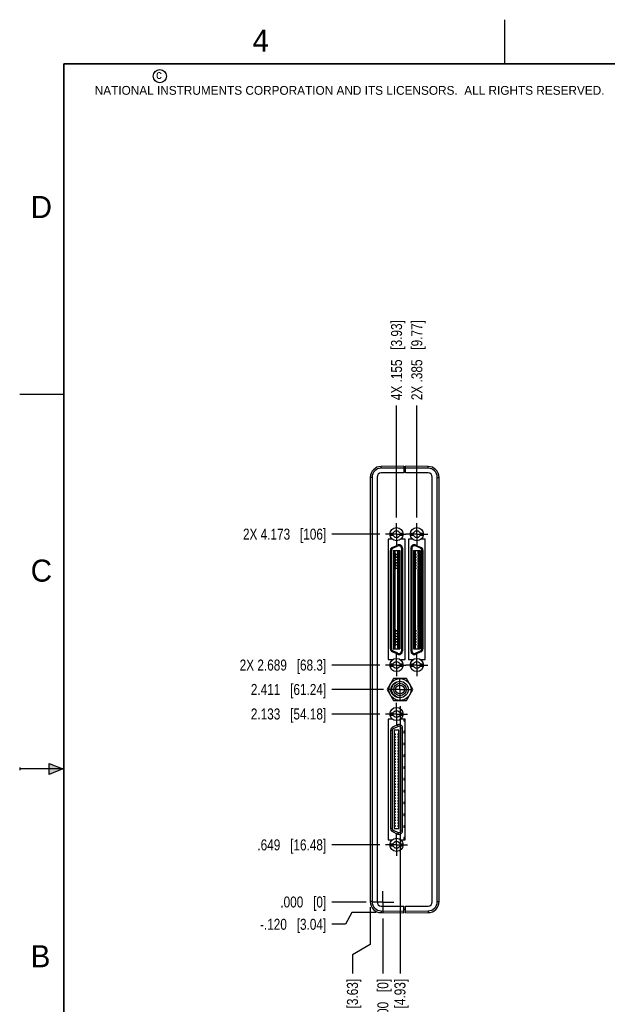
# Model space of a CAD drawing. Header units: inches. Extents: x 0 to 22, y 0 to 17.
# Tile 2 of 24: x 0 to 6.7, y 5.8 to 17. Entities that reach past the tile are written whole.
import ezdxf

# ---------------------------------------------------------------- set-up
doc = ezdxf.new("R2010")
doc.units = ezdxf.units.IN
doc.header["$LTSCALE"] = 1.21
doc.header["$MEASUREMENT"] = 0
doc.linetypes.add('CENTER', pattern=[0.6, 0.375, -0.075, 0.075, -0.075])
doc.layers.get('0').update_dxf_attribs({"linetype": 'CONTINUOUS'})
doc.layers.add('02___PRT_ALL_AXES', color=7, linetype='CONTINUOUS')
doc.layers.add('DIMENSIONS', color=7, linetype='CONTINUOUS')
doc.styles.get("Standard").update_dxf_attribs({"font": 'txt', "width": 0.8})
doc.styles.add('TEXTSTYLE_2', font='txt')
doc.dimstyles.new('DIMSTYLE_2', dxfattribs={"dimtxt": 0.125, "dimasz": 0.18, "dimexe": 0.18, "dimexo": 0.0625, "dimgap": 0.09, "dimtad": 0, "dimtih": 1, "dimtoh": 1, "dimdec": 3, "dimzin": 4, "dimdsep": 46, "dimtxsty": 'STANDARD', "dimblk": '_FILLED', "dimblk1": '_FILLED', "dimblk2": '_FILLED', "dimcen": 0.09, "dimadec": 0, "dimazin": 0, "dimtp": 0.01, "dimtm": 0.01, "dimtfac": 1, "dimtdec": 3, "dimtofl": 0, "dimtmove": 0, "dimatfit": 3, "dimldrblk": '_FILLED', "dimfxl": 1, "dimtolj": 1, "dimtzin": 4, "dimarcsym": 0})

# ---------------------------------------------------------------- blocks, each defined once
blk = doc.blocks.new('*D3')
at = {"layer": 'DIMENSIONS', "color": 2, "linetype": 'CONTINUOUS'}
for p, q in [((3.765, 6.87), (3.694, 6.738)), ((4.037, 6.87), (3.765, 6.87)), ((3.694, 6.738), (3.538, 6.738))]:
    blk.add_line(p, q, dxfattribs=at)
at = {"layer": 'DIMENSIONS', "color": 2, "linetype": 'CONTINUOUS', "insert": (3.476, 6.8), "char_height": 0.125, "width": 1.225, "attachment_point": 3, "line_spacing_factor": 0.9}
blk.add_mtext('-.120{\\Ftxt.shx;\\W1.000000;\\H0.125000; }[3.04]', dxfattribs=at)
blk = doc.blocks.new('_FILLED')
at = {"color": 0, "linetype": 'BYBLOCK'}
blk.add_solid([(0, 0), (-1, 0.174), (-1, -0.174)], dxfattribs=at)
blk = doc.blocks.new('*D4')
at = {"layer": 'DIMENSIONS', "color": 2, "linetype": 'CONTINUOUS'}
blk.add_line((3.931, 6.99), (3.538, 6.99), dxfattribs=at)
at = {"layer": 'DIMENSIONS', "color": 2, "linetype": 'CONTINUOUS', "insert": (3.476, 7.053), "char_height": 0.125, "width": 0.825, "attachment_point": 3, "line_spacing_factor": 0.9}
blk.add_mtext('.000{\\Ftxt.shx;\\W1.000000;\\H0.125000; }[0]', dxfattribs=at)
blk = doc.blocks.new('*D5')
at = {"layer": 'DIMENSIONS', "color": 2, "linetype": 'CONTINUOUS'}
blk.add_line((4.086, 7.639), (3.538, 7.639), dxfattribs=at)
at = {"layer": 'DIMENSIONS', "color": 2, "linetype": 'CONTINUOUS', "insert": (3.476, 7.701), "char_height": 0.125, "width": 1.225, "attachment_point": 3, "line_spacing_factor": 0.9}
blk.add_mtext('.649{\\Ftxt.shx;\\W1.000000;\\H0.125000; }[16.48]', dxfattribs=at)
blk = doc.blocks.new('*D6')
at = {"layer": 'DIMENSIONS', "color": 2, "linetype": 'CONTINUOUS'}
blk.add_line((4.086, 9.123), (3.538, 9.123), dxfattribs=at)
at = {"layer": 'DIMENSIONS', "color": 2, "linetype": 'CONTINUOUS', "insert": (3.476, 9.186), "char_height": 0.125, "width": 1.325, "attachment_point": 3, "line_spacing_factor": 0.9}
blk.add_mtext('2.133{\\Ftxt.shx;\\W1.000000;\\H0.125000; }[54.18]', dxfattribs=at)
blk = doc.blocks.new('*D7')
at = {"layer": 'DIMENSIONS', "color": 2, "linetype": 'CONTINUOUS'}
blk.add_line((4.125, 9.401), (3.538, 9.401), dxfattribs=at)
at = {"layer": 'DIMENSIONS', "color": 2, "linetype": 'CONTINUOUS', "insert": (3.476, 9.464), "char_height": 0.125, "width": 1.325, "attachment_point": 3, "line_spacing_factor": 0.9}
blk.add_mtext('2.411{\\Ftxt.shx;\\W1.000000;\\H0.125000; }[61.24]', dxfattribs=at)
blk = doc.blocks.new('*D8')
at = {"layer": 'DIMENSIONS', "color": 2, "linetype": 'CONTINUOUS'}
blk.add_line((4.086, 9.679), (3.538, 9.679), dxfattribs=at)
at = {"layer": 'DIMENSIONS', "color": 2, "linetype": 'CONTINUOUS', "insert": (3.476, 9.741), "char_height": 0.125, "width": 1.525, "attachment_point": 3, "line_spacing_factor": 0.9}
blk.add_mtext('2X 2.689{\\Ftxt.shx;\\W1.000000;\\H0.125000; }[68.3]', dxfattribs=at)
blk = doc.blocks.new('*D9')
at = {"layer": 'DIMENSIONS', "color": 2, "linetype": 'CONTINUOUS'}
blk.add_line((4.086, 11.163), (3.538, 11.163), dxfattribs=at)
at = {"layer": 'DIMENSIONS', "color": 2, "linetype": 'CONTINUOUS', "insert": (3.476, 11.226), "char_height": 0.125, "width": 1.425, "attachment_point": 3, "line_spacing_factor": 0.9}
blk.add_mtext('2X 4.173{\\Ftxt.shx;\\W1.000000;\\H0.125000; }[106]', dxfattribs=at)
blk = doc.blocks.new('*D10')
at = {"layer": 'DIMENSIONS', "color": 2, "linetype": 'CONTINUOUS'}
for p, q in [((3.976, 6.933), (3.976, 6.51)), ((3.976, 6.51), (3.774, 6.392)), ((3.774, 6.392), (3.774, 6.181))]:
    blk.add_line(p, q, dxfattribs=at)
at = {"layer": 'DIMENSIONS', "color": 2, "linetype": 'CONTINUOUS', "insert": (3.711, 6.118), "char_height": 0.125, "width": 1.225, "attachment_point": 3, "rotation": 90, "line_spacing_factor": 0.9}
blk.add_mtext('-.143{\\Ftxt.shx;\\W1.000000;\\H0.125000; }[3.63]', dxfattribs=at)
blk = doc.blocks.new('*D11')
at = {"layer": 'DIMENSIONS', "color": 2, "linetype": 'CONTINUOUS'}
blk.add_line((4.119, 6.802), (4.119, 6.181), dxfattribs=at)
at = {"layer": 'DIMENSIONS', "color": 2, "linetype": 'CONTINUOUS', "insert": (4.056, 6.118), "char_height": 0.125, "width": 0.825, "attachment_point": 3, "rotation": 90, "line_spacing_factor": 0.9}
blk.add_mtext('.000{\\Ftxt.shx;\\W1.000000;\\H0.125000; }[0]', dxfattribs=at)
blk = doc.blocks.new('*D12')
at = {"layer": 'DIMENSIONS', "color": 2, "linetype": 'CONTINUOUS'}
blk.add_line((4.313, 9.213), (4.313, 6.181), dxfattribs=at)
at = {"layer": 'DIMENSIONS', "color": 2, "linetype": 'CONTINUOUS', "insert": (4.25, 6.118), "char_height": 0.125, "width": 1.125, "attachment_point": 3, "rotation": 90, "line_spacing_factor": 0.9}
blk.add_mtext('.194{\\Ftxt.shx;\\W1.000000;\\H0.125000; }[4.93]', dxfattribs=at)
blk = doc.blocks.new('*D13')
at = {"layer": 'DIMENSIONS', "color": 2, "linetype": 'CONTINUOUS'}
blk.add_line((4.503, 11.351), (4.503, 12.622), dxfattribs=at)
at = {"layer": 'DIMENSIONS', "color": 2, "linetype": 'CONTINUOUS', "insert": (4.441, 12.684), "char_height": 0.125, "width": 1.425, "attachment_point": 1, "rotation": 90, "line_spacing_factor": 0.9}
blk.add_mtext('2X .385{\\Ftxt.shx;\\W1.000000;\\H0.125000; }[9.77]', dxfattribs=at)
blk = doc.blocks.new('*D14')
at = {"layer": 'DIMENSIONS', "color": 2, "linetype": 'CONTINUOUS'}
blk.add_line((4.274, 11.351), (4.274, 12.622), dxfattribs=at)
at = {"layer": 'DIMENSIONS', "color": 2, "linetype": 'CONTINUOUS', "insert": (4.211, 12.684), "char_height": 0.125, "width": 1.425, "attachment_point": 1, "rotation": 90, "line_spacing_factor": 0.9}
blk.add_mtext('4X .155{\\Ftxt.shx;\\W1.000000;\\H0.125000; }[3.93]', dxfattribs=at)

msp = doc.modelspace()

# ---------------------------------------------------------------- hatches: boundary and pattern name
at = {"linetype": 'CONTINUOUS'}
msp.add_hatch(color=2, dxfattribs=at).paths.add_polyline_path([(0.3337, 8.5625), (0.49, 8.5), (0.3337, 8.4375)])

# ---------------------------------------------------------------- linework, layer by layer
at = {"color": 2, "linetype": 'CONTINUOUS'}
for p, q in [((5.5, 16.5), (5.5, 17)), ((0, 12.75), (0.5, 12.75)), ((0, 8.515), (0, 8.485)), ((0.49, 8.5), (0, 8.5)), ((0.3337, 8.4375), (0.3337, 8.5625)), ((0.3337, 8.5625), (0.49, 8.5)), ((0.49, 8.5), (0.3337, 8.4375))]:
    msp.add_line(p, q, dxfattribs=at)
at = {"color": 7, "linetype": 'CONTINUOUS'}
for p, q in [((4.3557, 11.9341), (4.0996, 11.9319)), ((4.3557, 11.8602), (4.1003, 11.8579)), ((4.3557, 11.9341), (4.3557, 11.8602)), ((4.3557, 11.8971), (4.3757, 11.8971)), ((4.3757, 11.8602), (4.3757, 11.9341)), ((4.6318, 11.9319), (4.3757, 11.9341)), ((4.6311, 11.8579), (4.3757, 11.8602)), ((3.9757, 11.8069), (3.9757, 6.9953)), ((4.0527, 11.8099), (4.0527, 6.9922)), ((4.6787, 6.9922), (4.6787, 11.8099)), ((4.7557, 6.9953), (4.7557, 11.8069)), ((4.1998, 11.176), (4.2363, 11.176)), ((4.3107, 11.176), (4.3472, 11.176)), ((4.4297, 11.176), (4.4662, 11.176)), ((4.5407, 11.176), (4.5771, 11.176)), ((4.1777, 11.1081), (4.1777, 9.7421)), ((4.2229, 11.1081), (4.1777, 11.1081)), ((4.1998, 11.1504), (4.2363, 11.1504)), ((4.3107, 11.1504), (4.3472, 11.1504)), ((4.3697, 11.1081), (4.3241, 11.1081)), ((4.3697, 9.7421), (4.3697, 11.1081)), ((4.4077, 11.1081), (4.4077, 9.7421)), ((4.4529, 11.1081), (4.4077, 11.1081)), ((4.4297, 11.1504), (4.4662, 11.1504)), ((4.5407, 11.1504), (4.5771, 11.1504)), ((4.5997, 11.1081), (4.554, 11.1081)), ((4.5997, 9.7421), (4.5997, 11.1081)), ((4.2042, 9.8642), (4.2042, 10.978)), ((4.216, 9.8642), (4.216, 10.978)), ((4.2269, 11.0136), (4.2844, 11.0404)), ((4.2319, 11.0029), (4.2894, 11.0297)), ((4.2361, 10.9782), (4.2361, 9.864)), ((4.2361, 10.9782), (4.3109, 10.9782)), ((4.2469, 10.9782), (4.2469, 9.864)), ((4.2587, 10.9398), (4.2587, 10.9782)), ((4.2883, 10.9398), (4.2883, 10.9782)), ((4.3001, 10.9782), (4.3001, 9.864)), ((4.3109, 10.9782), (4.3109, 9.864)), ((4.3286, 11.0048), (4.3286, 9.8374)), ((4.3404, 11.0048), (4.3404, 9.8374)), ((4.4365, 11.0048), (4.4365, 9.8374)), ((4.4483, 11.0048), (4.4483, 9.8374)), ((4.466, 10.9782), (4.466, 9.864)), ((4.466, 10.9782), (4.5408, 10.9782)), ((4.4768, 10.9782), (4.4768, 9.864)), ((4.545, 11.0029), (4.4875, 11.0297)), ((4.4887, 10.9398), (4.4887, 10.9782)), ((4.4925, 11.0404), (4.55, 11.0136)), ((4.5182, 10.9398), (4.5182, 10.9782)), ((4.53, 10.9782), (4.53, 9.864)), ((4.5408, 10.9782), (4.5408, 9.864)), ((4.5609, 9.8642), (4.5609, 10.978)), ((4.5727, 10.978), (4.5727, 9.8642)), ((4.2645, 10.9398), (4.2469, 10.9398)), ((4.2645, 10.926), (4.2469, 10.926)), ((4.2646, 10.9083), (4.2469, 10.9083)), ((4.2646, 10.8945), (4.2469, 10.8945)), ((4.2645, 10.8768), (4.2469, 10.8768)), ((4.2645, 10.863), (4.2469, 10.863)), ((4.2646, 10.8453), (4.2469, 10.8453)), ((4.2587, 10.9083), (4.2587, 10.926)), ((4.2587, 10.8768), (4.2587, 10.8945)), ((4.2587, 10.8453), (4.2587, 10.863)), ((4.2645, 10.9398), (4.2645, 10.926)), ((4.2645, 10.8768), (4.2645, 10.863)), ((4.2646, 10.9083), (4.2646, 10.8945)), ((4.2646, 10.8453), (4.2646, 10.8315)), ((4.2823, 10.9398), (4.2823, 10.926)), ((4.3001, 10.9398), (4.2823, 10.9398)), ((4.3001, 10.926), (4.2823, 10.926)), ((4.2823, 10.8768), (4.2823, 10.863)), ((4.3001, 10.8768), (4.2823, 10.8768)), ((4.3001, 10.863), (4.2823, 10.863)), ((4.2824, 10.9083), (4.2824, 10.8945)), ((4.3001, 10.9083), (4.2824, 10.9083)), ((4.3001, 10.8945), (4.2824, 10.8945)), ((4.2824, 10.8453), (4.2824, 10.8315)), ((4.3001, 10.8453), (4.2824, 10.8453)), ((4.2883, 10.9083), (4.2883, 10.926)), ((4.2883, 10.8768), (4.2883, 10.8945)), ((4.2883, 10.8453), (4.2883, 10.863)), ((4.4914, 10.9398), (4.4768, 10.9398)), ((4.4914, 10.926), (4.4768, 10.926)), ((4.4914, 10.9083), (4.4768, 10.9083)), ((4.4914, 10.8945), (4.4768, 10.8945)), ((4.4914, 10.8768), (4.4768, 10.8768)), ((4.4914, 10.863), (4.4768, 10.863)), ((4.4914, 10.8453), (4.4768, 10.8453)), ((4.4887, 10.9083), (4.4887, 10.926)), ((4.4887, 10.8768), (4.4887, 10.8945)), ((4.4887, 10.8453), (4.4887, 10.863)), ((4.4914, 10.9398), (4.4914, 10.926)), ((4.4914, 10.9083), (4.4914, 10.8945)), ((4.4914, 10.8768), (4.4914, 10.863)), ((4.4914, 10.8453), (4.4914, 10.8315)), ((4.517, 10.9398), (4.517, 10.926)), ((4.53, 10.9398), (4.517, 10.9398)), ((4.53, 10.926), (4.517, 10.926)), ((4.517, 10.9083), (4.517, 10.8945)), ((4.53, 10.9083), (4.517, 10.9083)), ((4.53, 10.8945), (4.517, 10.8945)), ((4.517, 10.8768), (4.517, 10.863)), ((4.53, 10.8768), (4.517, 10.8768)), ((4.53, 10.863), (4.517, 10.863)), ((4.517, 10.8453), (4.517, 10.8315)), ((4.53, 10.8453), (4.517, 10.8453)), ((4.5182, 10.9083), (4.5182, 10.926)), ((4.5182, 10.8768), (4.5182, 10.8945)), ((4.5182, 10.8453), (4.5182, 10.863)), ((4.2646, 10.8315), (4.2469, 10.8315)), ((4.2645, 10.8138), (4.2469, 10.8138)), ((4.2645, 10.8), (4.2469, 10.8)), ((4.2646, 10.7823), (4.2469, 10.7823)), ((4.2646, 10.7685), (4.2469, 10.7685)), ((4.2587, 10.8138), (4.2587, 10.8315)), ((4.2587, 10.7823), (4.2587, 10.8)), ((4.2587, 10.0737), (4.2587, 10.7685)), ((4.2645, 10.8138), (4.2645, 10.8)), ((4.2646, 10.7823), (4.2646, 10.7685)), ((4.2823, 10.8138), (4.2823, 10.8)), ((4.3001, 10.8138), (4.2823, 10.8138)), ((4.3001, 10.8), (4.2823, 10.8)), ((4.3001, 10.8315), (4.2824, 10.8315)), ((4.2824, 10.7823), (4.2824, 10.7685)), ((4.3001, 10.7823), (4.2824, 10.7823)), ((4.3001, 10.7685), (4.2824, 10.7685)), ((4.2883, 10.8138), (4.2883, 10.8315)), ((4.2883, 10.7823), (4.2883, 10.8)), ((4.2883, 10.0737), (4.2883, 10.7685)), ((4.4914, 10.8315), (4.4768, 10.8315)), ((4.4914, 10.8138), (4.4768, 10.8138)), ((4.4914, 10.8), (4.4768, 10.8)), ((4.4914, 10.7823), (4.4768, 10.7823)), ((4.4914, 10.7685), (4.4768, 10.7685)), ((4.4887, 10.8138), (4.4887, 10.8315)), ((4.4887, 10.7823), (4.4887, 10.8)), ((4.4887, 10.0737), (4.4887, 10.7685)), ((4.4914, 10.8138), (4.4914, 10.8)), ((4.4914, 10.7823), (4.4914, 10.7685)), ((4.53, 10.8315), (4.517, 10.8315)), ((4.517, 10.8138), (4.517, 10.8)), ((4.53, 10.8138), (4.517, 10.8138)), ((4.53, 10.8), (4.517, 10.8)), ((4.517, 10.7823), (4.517, 10.7685)), ((4.53, 10.7823), (4.517, 10.7823)), ((4.53, 10.7685), (4.517, 10.7685)), ((4.5182, 10.8138), (4.5182, 10.8315)), ((4.5182, 10.7823), (4.5182, 10.8)), ((4.5182, 10.0737), (4.5182, 10.7685)), ((4.2645, 10.0737), (4.2469, 10.0737)), ((4.2645, 10.0599), (4.2469, 10.0599)), ((4.2587, 10.0422), (4.2587, 10.0599)), ((4.2645, 10.0737), (4.2645, 10.0599)), ((4.2823, 10.0737), (4.2823, 10.0599)), ((4.3001, 10.0737), (4.2823, 10.0737)), ((4.3001, 10.0599), (4.2823, 10.0599)), ((4.2883, 10.0422), (4.2883, 10.0599)), ((4.4914, 10.0737), (4.4768, 10.0737)), ((4.4914, 10.0599), (4.4768, 10.0599)), ((4.4887, 10.0422), (4.4887, 10.0599)), ((4.4914, 10.0737), (4.4914, 10.0599)), ((4.517, 10.0737), (4.517, 10.0599)), ((4.53, 10.0737), (4.517, 10.0737)), ((4.53, 10.0599), (4.517, 10.0599)), ((4.5182, 10.0422), (4.5182, 10.0599)), ((4.2645, 10.0422), (4.2469, 10.0422)), ((4.2645, 10.0284), (4.2469, 10.0284)), ((4.2645, 10.0107), (4.2469, 10.0107)), ((4.2645, 9.9969), (4.2469, 9.9969)), ((4.2647, 9.9792), (4.2469, 9.9792)), ((4.2647, 9.9654), (4.2469, 9.9654)), ((4.2645, 9.9477), (4.2469, 9.9477)), ((4.2587, 10.0107), (4.2587, 10.0284)), ((4.2587, 9.9792), (4.2587, 9.9969)), ((4.2587, 9.9477), (4.2587, 9.9654)), ((4.2645, 10.0422), (4.2645, 10.0284)), ((4.2645, 10.0107), (4.2645, 9.9969)), ((4.2645, 9.9477), (4.2645, 9.9339)), ((4.2647, 9.9792), (4.2647, 9.9654)), ((4.2823, 10.0422), (4.2823, 10.0284)), ((4.3001, 10.0422), (4.2823, 10.0422)), ((4.3001, 10.0284), (4.2823, 10.0284)), ((4.2823, 10.0107), (4.2823, 9.9969)), ((4.3001, 10.0107), (4.2823, 10.0107)), ((4.3001, 9.9969), (4.2823, 9.9969)), ((4.2823, 9.9477), (4.2823, 9.9339)), ((4.3001, 9.9477), (4.2823, 9.9477)), ((4.2825, 9.9792), (4.2825, 9.9654)), ((4.3001, 9.9792), (4.2825, 9.9792)), ((4.3001, 9.9654), (4.2825, 9.9654)), ((4.2883, 10.0107), (4.2883, 10.0284)), ((4.2883, 9.9792), (4.2883, 9.9969)), ((4.2883, 9.9477), (4.2883, 9.9654)), ((4.4914, 10.0422), (4.4768, 10.0422)), ((4.4914, 10.0284), (4.4768, 10.0284)), ((4.4914, 10.0107), (4.4768, 10.0107)), ((4.4914, 9.9969), (4.4768, 9.9969)), ((4.4914, 9.9792), (4.4768, 9.9792)), ((4.4914, 9.9654), (4.4768, 9.9654)), ((4.4914, 9.9477), (4.4768, 9.9477)), ((4.4887, 10.0107), (4.4887, 10.0284)), ((4.4887, 9.9792), (4.4887, 9.9969)), ((4.4887, 9.9477), (4.4887, 9.9654)), ((4.4914, 10.0422), (4.4914, 10.0284)), ((4.4914, 10.0107), (4.4914, 9.9969)), ((4.4914, 9.9792), (4.4914, 9.9654)), ((4.4914, 9.9477), (4.4914, 9.9339)), ((4.517, 10.0422), (4.517, 10.0284)), ((4.53, 10.0422), (4.517, 10.0422)), ((4.53, 10.0284), (4.517, 10.0284)), ((4.517, 10.0107), (4.517, 9.9969)), ((4.53, 10.0107), (4.517, 10.0107)), ((4.53, 9.9969), (4.517, 9.9969)), ((4.517, 9.9792), (4.517, 9.9654)), ((4.53, 9.9792), (4.517, 9.9792)), ((4.53, 9.9654), (4.517, 9.9654)), ((4.517, 9.9477), (4.517, 9.9339)), ((4.53, 9.9477), (4.517, 9.9477)), ((4.5182, 10.0107), (4.5182, 10.0284)), ((4.5182, 9.9792), (4.5182, 9.9969)), ((4.5182, 9.9477), (4.5182, 9.9654)), ((4.2894, 9.8125), (4.2319, 9.8393)), ((4.2361, 9.864), (4.3109, 9.864)), ((4.2645, 9.9339), (4.2469, 9.9339)), ((4.2645, 9.9162), (4.2469, 9.9162)), ((4.2645, 9.9024), (4.2469, 9.9024)), ((4.2587, 9.9162), (4.2587, 9.9339)), ((4.2587, 9.864), (4.2587, 9.9024)), ((4.2645, 9.9162), (4.2645, 9.9024)), ((4.3001, 9.9339), (4.2823, 9.9339)), ((4.2823, 9.9162), (4.2823, 9.9024)), ((4.3001, 9.9162), (4.2823, 9.9162)), ((4.3001, 9.9024), (4.2823, 9.9024)), ((4.2883, 9.9162), (4.2883, 9.9339)), ((4.2883, 9.864), (4.2883, 9.9024)), ((4.466, 9.864), (4.5408, 9.864)), ((4.4914, 9.9339), (4.4768, 9.9339)), ((4.4914, 9.9162), (4.4768, 9.9162)), ((4.4914, 9.9024), (4.4768, 9.9024)), ((4.4875, 9.8125), (4.545, 9.8393)), ((4.4887, 9.9162), (4.4887, 9.9339)), ((4.4887, 9.864), (4.4887, 9.9024)), ((4.4914, 9.9162), (4.4914, 9.9024)), ((4.53, 9.9339), (4.517, 9.9339)), ((4.517, 9.9162), (4.517, 9.9024)), ((4.53, 9.9162), (4.517, 9.9162)), ((4.53, 9.9024), (4.517, 9.9024)), ((4.5182, 9.9162), (4.5182, 9.9339)), ((4.5182, 9.864), (4.5182, 9.9024)), ((4.1777, 9.7421), (4.2267, 9.7421)), ((4.2267, 9.7421), (4.2267, 9.7373)), ((4.2844, 9.8017), (4.2269, 9.8286)), ((4.3207, 9.737), (4.3207, 9.7421)), ((4.3207, 9.7421), (4.3697, 9.7421)), ((4.4077, 9.7421), (4.4567, 9.7421)), ((4.4567, 9.7421), (4.4567, 9.7374)), ((4.55, 9.8286), (4.4925, 9.8017)), ((4.5507, 9.7369), (4.5507, 9.7421)), ((4.5507, 9.7421), (4.5997, 9.7421)), ((4.1998, 9.6918), (4.2363, 9.6918)), ((4.1998, 9.6662), (4.2363, 9.6662)), ((4.3107, 9.6918), (4.3472, 9.6918)), ((4.3107, 9.6662), (4.3472, 9.6662)), ((4.4297, 9.6918), (4.4662, 9.6918)), ((4.4297, 9.6662), (4.4662, 9.6662)), ((4.5407, 9.6918), (4.5771, 9.6918)), ((4.5407, 9.6662), (4.5771, 9.6662)), ((4.2405, 9.5261), (4.1684, 9.4011)), ((4.3849, 9.5261), (4.2405, 9.5261)), ((4.457, 9.4011), (4.3849, 9.5261)), ((4.1684, 9.4011), (4.2405, 9.2761)), ((4.3849, 9.2761), (4.457, 9.4011)), ((4.2405, 9.2761), (4.3849, 9.2761)), ((4.2267, 9.0633), (4.1777, 9.0633)), ((4.1777, 9.0633), (4.1777, 7.6973)), ((4.1998, 9.136), (4.2363, 9.136)), ((4.1998, 9.1104), (4.2363, 9.1104)), ((4.2267, 9.0649), (4.2267, 9.0633)), ((4.3107, 9.136), (4.3472, 9.136)), ((4.3107, 9.1104), (4.3472, 9.1104)), ((4.3207, 9.0633), (4.3207, 9.0652)), ((4.3697, 9.0633), (4.3207, 9.0633)), ((4.3697, 9.0612), (4.3546, 9.0612)), ((4.3546, 9.0612), (4.3546, 9.0411)), ((4.3697, 7.6973), (4.3697, 9.0633)), ((4.2054, 8.938), (4.2054, 7.8242)), ((4.2856, 9.0004), (4.2281, 8.9736)), ((4.3001, 8.9382), (4.2469, 8.9382)), ((4.2469, 8.9382), (4.2469, 7.824)), ((4.3001, 7.824), (4.3001, 8.9382)), ((4.3416, 7.7974), (4.3416, 8.9648)), ((4.3697, 9.0411), (4.3546, 9.0411)), ((4.2578, 8.8978), (4.2469, 8.8978)), ((4.2578, 8.888), (4.2469, 8.888)), ((4.2578, 8.8663), (4.2469, 8.8663)), ((4.2578, 8.8565), (4.2469, 8.8565)), ((4.2578, 8.8348), (4.2469, 8.8348)), ((4.2578, 8.825), (4.2469, 8.825)), ((4.2578, 8.8978), (4.2578, 8.888)), ((4.2578, 8.8663), (4.2578, 8.8565)), ((4.2578, 8.8348), (4.2578, 8.825)), ((4.3001, 8.8978), (4.2893, 8.8978)), ((4.2893, 8.8978), (4.2893, 8.888)), ((4.3001, 8.888), (4.2893, 8.888)), ((4.3001, 8.8663), (4.2893, 8.8663)), ((4.2893, 8.8663), (4.2893, 8.8565)), ((4.3001, 8.8565), (4.2893, 8.8565)), ((4.3001, 8.8348), (4.2893, 8.8348)), ((4.2893, 8.8348), (4.2893, 8.825)), ((4.3001, 8.825), (4.2893, 8.825)), ((4.3697, 8.9272), (4.3546, 8.9272)), ((4.3546, 8.9272), (4.3546, 8.9071)), ((4.3697, 8.9071), (4.3546, 8.9071)), ((4.2578, 8.8033), (4.2469, 8.8033)), ((4.2578, 8.7935), (4.2469, 8.7935)), ((4.2578, 8.7718), (4.2469, 8.7718)), ((4.2578, 8.762), (4.2469, 8.762)), ((4.2578, 8.7403), (4.2469, 8.7403)), ((4.2578, 8.7305), (4.2469, 8.7305)), ((4.2578, 8.8033), (4.2578, 8.7935)), ((4.2578, 8.7718), (4.2578, 8.762)), ((4.2578, 8.7403), (4.2578, 8.7305)), ((4.3001, 8.8033), (4.2893, 8.8033)), ((4.2893, 8.8033), (4.2893, 8.7935)), ((4.3001, 8.7935), (4.2893, 8.7935)), ((4.3001, 8.7718), (4.2893, 8.7718)), ((4.2893, 8.7718), (4.2893, 8.762)), ((4.3001, 8.762), (4.2893, 8.762)), ((4.3001, 8.7403), (4.2893, 8.7403)), ((4.2893, 8.7403), (4.2893, 8.7305)), ((4.3001, 8.7305), (4.2893, 8.7305)), ((4.3697, 8.7932), (4.3546, 8.7932)), ((4.3546, 8.7932), (4.3546, 8.7731)), ((4.3697, 8.7731), (4.3546, 8.7731)), ((4.3562, 8.7932), (4.3562, 8.7731)), ((4.369, 8.7748), (4.3562, 8.7748)), ((4.3615, 8.7932), (4.3615, 8.7748)), ((4.369, 8.7932), (4.369, 8.7748)), ((4.2578, 8.7088), (4.2469, 8.7088)), ((4.2578, 8.699), (4.2469, 8.699)), ((4.2578, 8.6774), (4.2469, 8.6774)), ((4.2578, 8.6675), (4.2469, 8.6675)), ((4.2578, 8.6459), (4.2469, 8.6459)), ((4.2578, 8.636), (4.2469, 8.636)), ((4.2578, 8.6144), (4.2469, 8.6144)), ((4.2578, 8.6045), (4.2469, 8.6045)), ((4.2578, 8.7088), (4.2578, 8.699)), ((4.2578, 8.6774), (4.2578, 8.6675)), ((4.2578, 8.6459), (4.2578, 8.636)), ((4.2578, 8.6144), (4.2578, 8.6045)), ((4.3001, 8.7088), (4.2893, 8.7088)), ((4.2893, 8.7088), (4.2893, 8.699)), ((4.3001, 8.699), (4.2893, 8.699)), ((4.3001, 8.6774), (4.2893, 8.6774)), ((4.2893, 8.6774), (4.2893, 8.6675)), ((4.3001, 8.6675), (4.2893, 8.6675)), ((4.3001, 8.6459), (4.2893, 8.6459)), ((4.2893, 8.6459), (4.2893, 8.636)), ((4.3001, 8.636), (4.2893, 8.636)), ((4.3001, 8.6144), (4.2893, 8.6144)), ((4.2893, 8.6144), (4.2893, 8.6045)), ((4.3001, 8.6045), (4.2893, 8.6045)), ((4.3697, 8.6592), (4.3546, 8.6592)), ((4.3546, 8.6592), (4.3546, 8.6391)), ((4.3697, 8.6391), (4.3546, 8.6391)), ((4.2578, 8.5829), (4.2469, 8.5829)), ((4.2578, 8.573), (4.2469, 8.573)), ((4.2578, 8.5514), (4.2469, 8.5514)), ((4.2578, 8.5415), (4.2469, 8.5415)), ((4.2578, 8.5199), (4.2469, 8.5199)), ((4.2578, 8.51), (4.2469, 8.51)), ((4.2578, 8.5829), (4.2578, 8.573)), ((4.2578, 8.5514), (4.2578, 8.5415)), ((4.2578, 8.5199), (4.2578, 8.51)), ((4.3001, 8.5829), (4.2893, 8.5829)), ((4.2893, 8.5829), (4.2893, 8.573)), ((4.3001, 8.573), (4.2893, 8.573)), ((4.3001, 8.5514), (4.2893, 8.5514)), ((4.2893, 8.5514), (4.2893, 8.5415)), ((4.3001, 8.5415), (4.2893, 8.5415)), ((4.3001, 8.5199), (4.2893, 8.5199)), ((4.2893, 8.5199), (4.2893, 8.51)), ((4.3001, 8.51), (4.2893, 8.51)), ((4.3697, 8.5251), (4.3546, 8.5251)), ((4.3546, 8.5251), (4.3546, 8.5051)), ((4.3697, 8.5051), (4.3546, 8.5051)), ((4.2578, 8.4884), (4.2469, 8.4884)), ((4.2578, 8.4785), (4.2469, 8.4785)), ((4.2578, 8.4569), (4.2469, 8.4569)), ((4.2578, 8.447), (4.2469, 8.447)), ((4.2578, 8.4254), (4.2469, 8.4254)), ((4.2578, 8.4155), (4.2469, 8.4155)), ((4.2578, 8.3939), (4.2469, 8.3939)), ((4.2578, 8.384), (4.2469, 8.384)), ((4.2578, 8.4884), (4.2578, 8.4785)), ((4.2578, 8.4569), (4.2578, 8.447)), ((4.2578, 8.4254), (4.2578, 8.4155)), ((4.2578, 8.3939), (4.2578, 8.384)), ((4.3001, 8.4884), (4.2893, 8.4884)), ((4.2893, 8.4884), (4.2893, 8.4785)), ((4.3001, 8.4785), (4.2893, 8.4785)), ((4.3001, 8.4569), (4.2893, 8.4569)), ((4.2893, 8.4569), (4.2893, 8.447)), ((4.3001, 8.447), (4.2893, 8.447)), ((4.3001, 8.4254), (4.2893, 8.4254)), ((4.2893, 8.4254), (4.2893, 8.4155)), ((4.3001, 8.4155), (4.2893, 8.4155)), ((4.3001, 8.3939), (4.2893, 8.3939)), ((4.2893, 8.3939), (4.2893, 8.384)), ((4.3001, 8.384), (4.2893, 8.384)), ((4.3697, 8.3911), (4.3546, 8.3911)), ((4.3546, 8.3911), (4.3546, 8.3711)), ((4.3562, 8.3911), (4.3562, 8.3711)), ((4.3615, 8.3911), (4.3615, 8.3711)), ((4.369, 8.3911), (4.369, 8.3711)), ((4.2578, 8.3624), (4.2469, 8.3624)), ((4.2578, 8.3525), (4.2469, 8.3525)), ((4.2578, 8.3309), (4.2469, 8.3309)), ((4.2578, 8.3211), (4.2469, 8.3211)), ((4.2578, 8.2994), (4.2469, 8.2994)), ((4.2578, 8.2896), (4.2469, 8.2896)), ((4.2578, 8.2679), (4.2469, 8.2679)), ((4.2578, 8.3624), (4.2578, 8.3525)), ((4.2578, 8.3309), (4.2578, 8.3211)), ((4.2578, 8.2994), (4.2578, 8.2896)), ((4.2578, 8.2679), (4.2578, 8.2581)), ((4.3001, 8.3624), (4.2893, 8.3624)), ((4.2893, 8.3624), (4.2893, 8.3525)), ((4.3001, 8.3525), (4.2893, 8.3525)), ((4.3001, 8.3309), (4.2893, 8.3309)), ((4.2893, 8.3309), (4.2893, 8.3211)), ((4.3001, 8.3211), (4.2893, 8.3211)), ((4.3001, 8.2994), (4.2893, 8.2994)), ((4.2893, 8.2994), (4.2893, 8.2896)), ((4.3001, 8.2896), (4.2893, 8.2896)), ((4.3001, 8.2679), (4.2893, 8.2679)), ((4.2893, 8.2679), (4.2893, 8.2581)), ((4.3697, 8.3711), (4.3546, 8.3711)), ((4.2578, 8.2581), (4.2469, 8.2581)), ((4.2578, 8.2364), (4.2469, 8.2364)), ((4.2578, 8.2266), (4.2469, 8.2266)), ((4.2578, 8.2049), (4.2469, 8.2049)), ((4.2578, 8.1951), (4.2469, 8.1951)), ((4.2578, 8.1734), (4.2469, 8.1734)), ((4.2578, 8.1636), (4.2469, 8.1636)), ((4.2578, 8.2364), (4.2578, 8.2266)), ((4.2578, 8.2049), (4.2578, 8.1951)), ((4.2578, 8.1734), (4.2578, 8.1636)), ((4.3001, 8.2581), (4.2893, 8.2581)), ((4.3001, 8.2364), (4.2893, 8.2364)), ((4.2893, 8.2364), (4.2893, 8.2266)), ((4.3001, 8.2266), (4.2893, 8.2266)), ((4.3001, 8.2049), (4.2893, 8.2049)), ((4.2893, 8.2049), (4.2893, 8.1951)), ((4.3001, 8.1951), (4.2893, 8.1951)), ((4.3001, 8.1734), (4.2893, 8.1734)), ((4.2893, 8.1734), (4.2893, 8.1636)), ((4.3001, 8.1636), (4.2893, 8.1636)), ((4.3697, 8.2571), (4.3546, 8.2571)), ((4.3546, 8.2571), (4.3546, 8.237)), ((4.3697, 8.237), (4.3546, 8.237)), ((4.2578, 8.1419), (4.2469, 8.1419)), ((4.2578, 8.1321), (4.2469, 8.1321)), ((4.2578, 8.1104), (4.2469, 8.1104)), ((4.2578, 8.1006), (4.2469, 8.1006)), ((4.2578, 8.0789), (4.2469, 8.0789)), ((4.2578, 8.0691), (4.2469, 8.0691)), ((4.2578, 8.0474), (4.2469, 8.0474)), ((4.2578, 8.1419), (4.2578, 8.1321)), ((4.2578, 8.1104), (4.2578, 8.1006)), ((4.2578, 8.0789), (4.2578, 8.0691)), ((4.2578, 8.0474), (4.2578, 8.0376)), ((4.3001, 8.1419), (4.2893, 8.1419)), ((4.2893, 8.1419), (4.2893, 8.1321)), ((4.3001, 8.1321), (4.2893, 8.1321)), ((4.3001, 8.1104), (4.2893, 8.1104)), ((4.2893, 8.1104), (4.2893, 8.1006)), ((4.3001, 8.1006), (4.2893, 8.1006)), ((4.3001, 8.0789), (4.2893, 8.0789)), ((4.2893, 8.0789), (4.2893, 8.0691)), ((4.3001, 8.0691), (4.2893, 8.0691)), ((4.3001, 8.0474), (4.2893, 8.0474)), ((4.2893, 8.0474), (4.2893, 8.0376)), ((4.3697, 8.1231), (4.3546, 8.1231)), ((4.3546, 8.1231), (4.3546, 8.103)), ((4.3697, 8.103), (4.3546, 8.103)), ((4.2578, 8.0376), (4.2469, 8.0376)), ((4.2578, 8.0159), (4.2469, 8.0159)), ((4.2578, 8.0061), (4.2469, 8.0061)), ((4.2578, 7.9844), (4.2469, 7.9844)), ((4.2578, 7.9746), (4.2469, 7.9746)), ((4.2578, 7.9529), (4.2469, 7.9529)), ((4.2578, 7.9431), (4.2469, 7.9431)), ((4.2578, 8.0159), (4.2578, 8.0061)), ((4.2578, 7.9844), (4.2578, 7.9746)), ((4.2578, 7.9529), (4.2578, 7.9431)), ((4.3001, 8.0376), (4.2893, 8.0376)), ((4.3001, 8.0159), (4.2893, 8.0159)), ((4.2893, 8.0159), (4.2893, 8.0061)), ((4.3001, 8.0061), (4.2893, 8.0061)), ((4.3001, 7.9844), (4.2893, 7.9844)), ((4.2893, 7.9844), (4.2893, 7.9746)), ((4.3001, 7.9746), (4.2893, 7.9746)), ((4.3001, 7.9529), (4.2893, 7.9529)), ((4.2893, 7.9529), (4.2893, 7.9431)), ((4.3001, 7.9431), (4.2893, 7.9431)), ((4.3697, 7.9891), (4.3546, 7.9891)), ((4.3546, 7.9891), (4.3546, 7.969)), ((4.3697, 7.969), (4.3546, 7.969)), ((4.3562, 7.9891), (4.3562, 7.969)), ((4.369, 7.9874), (4.3562, 7.9874)), ((4.3615, 7.9874), (4.3615, 7.969)), ((4.369, 7.9874), (4.369, 7.969)), ((4.2578, 7.9214), (4.2469, 7.9214)), ((4.2578, 7.9116), (4.2469, 7.9116)), ((4.2578, 7.89), (4.2469, 7.89)), ((4.2578, 7.8801), (4.2469, 7.8801)), ((4.2578, 7.8585), (4.2469, 7.8585)), ((4.2578, 7.8486), (4.2469, 7.8486)), ((4.2469, 7.824), (4.3001, 7.824)), ((4.2578, 7.9214), (4.2578, 7.9116)), ((4.2578, 7.89), (4.2578, 7.8801)), ((4.2578, 7.8585), (4.2578, 7.8486)), ((4.3001, 7.9214), (4.2893, 7.9214)), ((4.2893, 7.9214), (4.2893, 7.9116)), ((4.3001, 7.9116), (4.2893, 7.9116)), ((4.3001, 7.89), (4.2893, 7.89)), ((4.2893, 7.89), (4.2893, 7.8801)), ((4.3001, 7.8801), (4.2893, 7.8801)), ((4.3001, 7.8585), (4.2893, 7.8585)), ((4.2893, 7.8585), (4.2893, 7.8486)), ((4.3001, 7.8486), (4.2893, 7.8486)), ((4.3697, 7.8551), (4.3546, 7.8551)), ((4.3546, 7.8551), (4.3546, 7.835)), ((4.3697, 7.835), (4.3546, 7.835)), ((4.2281, 7.7886), (4.2856, 7.7617)), ((4.3697, 7.7211), (4.3546, 7.7211)), ((4.3546, 7.7211), (4.3546, 7.701)), ((4.1777, 7.6973), (4.2267, 7.6973)), ((4.1998, 7.6518), (4.2363, 7.6518)), ((4.1998, 7.6262), (4.2363, 7.6262)), ((4.3107, 7.6518), (4.3472, 7.6518)), ((4.3107, 7.6262), (4.3472, 7.6262)), ((4.3207, 7.6973), (4.3697, 7.6973)), ((4.3207, 7.697), (4.3207, 7.6973)), ((4.3697, 7.701), (4.3546, 7.701)), ((4.1003, 6.9442), (4.3557, 6.942)), ((4.3557, 6.8681), (4.3557, 6.942)), ((4.3757, 6.942), (4.6311, 6.9442)), ((4.3757, 6.8681), (4.3757, 6.942)), ((4.0996, 6.8703), (4.3557, 6.8681)), ((4.3757, 6.9051), (4.3557, 6.9051)), ((4.3757, 6.8681), (4.6318, 6.8703))]:
    msp.add_line(p, q, dxfattribs=at)
at = {"color": 9, "linetype": 'CONTINUOUS'}
for p, q in [((4.0996, 11.9119), (4.0996, 11.9319)), ((4.3557, 11.9141), (4.0996, 11.9119)), ((4.6318, 11.9119), (4.3757, 11.9141)), ((4.6318, 11.9119), (4.6318, 11.9319)), ((3.9955, 11.8069), (3.9757, 11.8069)), ((3.9955, 11.8069), (3.9955, 6.9953)), ((4.7359, 6.9953), (4.7359, 11.8069)), ((4.7359, 11.8069), (4.7557, 11.8069)), ((4.2042, 10.978), (4.216, 10.978)), ((4.2269, 11.0136), (4.2319, 11.0029)), ((4.2844, 11.0404), (4.2894, 11.0297)), ((4.3404, 11.0048), (4.3286, 11.0048)), ((4.4365, 11.0048), (4.4483, 11.0048)), ((4.4925, 11.0404), (4.4875, 11.0297)), ((4.55, 11.0136), (4.545, 11.0029)), ((4.5727, 10.978), (4.5609, 10.978)), ((4.2535, 10.926), (4.2535, 10.9398)), ((4.2535, 10.863), (4.2535, 10.8768)), ((4.2536, 10.8945), (4.2536, 10.9083)), ((4.2536, 10.8315), (4.2536, 10.8453)), ((4.2933, 10.926), (4.2933, 10.9398)), ((4.2933, 10.863), (4.2933, 10.8768)), ((4.2934, 10.8945), (4.2934, 10.9083)), ((4.2935, 10.8315), (4.2935, 10.8453)), ((4.4803, 10.926), (4.4803, 10.9398)), ((4.4803, 10.8945), (4.4803, 10.9083)), ((4.4803, 10.863), (4.4803, 10.8768)), ((4.4803, 10.8315), (4.4803, 10.8453)), ((4.5281, 10.926), (4.5281, 10.9398)), ((4.5281, 10.8945), (4.5281, 10.9083)), ((4.5281, 10.863), (4.5281, 10.8768)), ((4.5281, 10.8315), (4.5281, 10.8453)), ((4.2535, 10.8), (4.2535, 10.8138)), ((4.2536, 10.7685), (4.2536, 10.7823)), ((4.2933, 10.8), (4.2933, 10.8138)), ((4.2934, 10.7685), (4.2934, 10.7823)), ((4.4803, 10.8), (4.4803, 10.8138)), ((4.4803, 10.7685), (4.4803, 10.7823)), ((4.5281, 10.8), (4.5281, 10.8138)), ((4.5281, 10.7685), (4.5281, 10.7823)), ((4.2535, 10.0599), (4.2535, 10.0737)), ((4.2933, 10.0599), (4.2933, 10.0737)), ((4.4803, 10.0599), (4.4803, 10.0737)), ((4.5281, 10.0599), (4.5281, 10.0737)), ((4.2535, 10.0284), (4.2535, 10.0422)), ((4.2535, 9.9969), (4.2535, 10.0107)), ((4.2535, 9.9339), (4.2535, 9.9477)), ((4.2537, 9.9654), (4.2537, 9.9792)), ((4.2933, 10.0284), (4.2933, 10.0422)), ((4.2933, 9.9969), (4.2933, 10.0107)), ((4.2933, 9.9339), (4.2933, 9.9477)), ((4.2936, 9.9654), (4.2936, 9.9792)), ((4.4803, 10.0284), (4.4803, 10.0422)), ((4.4803, 9.9969), (4.4803, 10.0107)), ((4.4803, 9.9654), (4.4803, 9.9792)), ((4.4803, 9.9339), (4.4803, 9.9477)), ((4.5281, 10.0284), (4.5281, 10.0422)), ((4.5281, 9.9969), (4.5281, 10.0107)), ((4.5281, 9.9654), (4.5281, 9.9792)), ((4.5281, 9.9339), (4.5281, 9.9477)), ((4.2042, 9.8642), (4.216, 9.8642)), ((4.2269, 9.8286), (4.2319, 9.8393)), ((4.2535, 9.9024), (4.2535, 9.9162)), ((4.2933, 9.9024), (4.2933, 9.9162)), ((4.3404, 9.8374), (4.3286, 9.8374)), ((4.4365, 9.8374), (4.4483, 9.8374)), ((4.4803, 9.9024), (4.4803, 9.9162)), ((4.5281, 9.9024), (4.5281, 9.9162)), ((4.55, 9.8286), (4.545, 9.8393)), ((4.5727, 9.8642), (4.5609, 9.8642)), ((4.2844, 9.8017), (4.2894, 9.8125)), ((4.4925, 9.8017), (4.4875, 9.8125)), ((4.2251, 8.938), (4.2054, 8.938)), ((4.2251, 8.938), (4.2251, 7.8242)), ((4.2364, 8.9558), (4.2281, 8.9736)), ((4.2939, 8.9826), (4.2364, 8.9558)), ((4.2939, 8.9826), (4.2856, 9.0004)), ((4.3219, 8.9648), (4.3416, 8.9648)), ((4.3219, 7.7974), (4.3219, 8.9648)), ((4.2251, 7.8242), (4.2054, 7.8242)), ((4.2364, 7.8064), (4.2281, 7.7886)), ((4.2364, 7.8064), (4.2939, 7.7796)), ((4.2939, 7.7796), (4.2856, 7.7617)), ((4.3219, 7.7974), (4.3416, 7.7974)), ((3.9955, 6.9953), (3.9757, 6.9953)), ((4.7359, 6.9953), (4.7557, 6.9953)), ((4.0996, 6.8903), (4.3557, 6.8881)), ((4.0996, 6.8903), (4.0996, 6.8703)), ((4.3757, 6.8881), (4.6318, 6.8903)), ((4.6318, 6.8903), (4.6318, 6.8703))]:
    msp.add_line(p, q, dxfattribs=at)
at = {"color": 7, "linetype": 'CONTINUOUS', "const_width": 0.02}
for points in [[(0.5, 16.5), (0.5, 0.5)], [(21.5, 16.5), (0.5, 16.5)]]:
    msp.add_lwpolyline(points, dxfattribs=at)
at = {"color": 2, "linetype": 'CONTINUOUS'}
msp.add_circle((1.5893, 16.359), 0.0754, dxfattribs=at)
at = {"color": 7, "linetype": 'CONTINUOUS'}
for centre, radius in [((4.2735, 11.1632), 0.0748), ((4.2735, 11.1632), 0.0394), ((4.5034, 11.1632), 0.0748), ((4.5034, 11.1632), 0.0394), ((4.2735, 9.679), 0.0748), ((4.2735, 9.679), 0.0394), ((4.5034, 9.679), 0.0748), ((4.5034, 9.679), 0.0394), ((4.3127, 9.4011), 0.125), ((4.3127, 9.4011), 0.093), ((4.3127, 9.4011), 0.0715), ((4.3127, 9.4011), 0.05), ((4.2735, 9.1232), 0.0748), ((4.2735, 9.1232), 0.0394), ((4.2735, 7.639), 0.0748), ((4.2735, 7.639), 0.0394)]:
    msp.add_circle(centre, radius, dxfattribs=at)
for centre, radius, start, end in [((4.1007, 11.8069), 0.125, 90.5, 180), ((4.1007, 11.8099), 0.048, 90.5, 180), ((4.6307, 11.8099), 0.048, 0, 89.5), ((4.6307, 11.8069), 0.125, 0, 89.5), ((4.2436, 10.978), 0.0394, 115, 180), ((4.2436, 10.978), 0.0276, 115, 180), ((4.3011, 11.0048), 0.0394, 0, 115), ((4.3011, 11.0048), 0.0276, 0, 115), ((4.4759, 11.0048), 0.0394, 65, 180), ((4.4759, 11.0048), 0.0276, 65, 180), ((4.5333, 10.978), 0.0276, 0, 65), ((4.5333, 10.978), 0.0394, 0, 65), ((4.2436, 9.8642), 0.0394, 180, 245), ((4.2436, 9.8642), 0.0276, 180, 245), ((4.3011, 9.8374), 0.0394, 245, 360), ((4.3011, 9.8374), 0.0276, 245, 360), ((4.4759, 9.8374), 0.0394, 180, 295), ((4.4759, 9.8374), 0.0276, 180, 295), ((4.5333, 9.8642), 0.0276, 295, 360), ((4.5333, 9.8642), 0.0394, 295, 360), ((4.2448, 8.938), 0.0394, 115, 180), ((4.3022, 8.9648), 0.0394, 0, 115), ((4.2448, 7.8242), 0.0394, 180, 245), ((4.3022, 7.7974), 0.0394, 245, 360), ((4.1007, 6.9953), 0.125, 180, 269.5), ((4.1007, 6.9922), 0.048, 180, 269.5), ((4.6307, 6.9922), 0.048, 270.5, 360), ((4.6307, 6.9953), 0.125, 270.5, 360)]:
    msp.add_arc(centre, radius, start, end, dxfattribs=at)
at = {"color": 9, "linetype": 'CONTINUOUS'}
for centre, radius, start, end in [((4.1005, 11.8069), 0.105, 90.49937, 180.00076), ((4.6309, 11.8069), 0.105, 359.99937, 89.50076), ((4.2448, 8.938), 0.0197, 115, 180), ((4.3022, 8.9648), 0.0197, 0, 115), ((4.2448, 7.8242), 0.0197, 180, 245), ((4.3022, 7.7974), 0.0197, 245, 360), ((4.1005, 6.9953), 0.105, 179.99937, 269.50076), ((4.6309, 6.9953), 0.105, 270.49937, 0.00076)]:
    msp.add_arc(centre, radius, start, end, dxfattribs=at)
at = {"color": 7, "linetype": 'CONTINUOUS'}
for points, knots in [([(4.2093, 9.3899), (4.2093, 9.3912), (4.2093, 9.3938), (4.2094, 9.3978), (4.2097, 9.4017), (4.2102, 9.4069), (4.2113, 9.4134), (4.2129, 9.4198), (4.2145, 9.4248), (4.2158, 9.4285), (4.2173, 9.4322), (4.2194, 9.437), (4.2224, 9.4428), (4.2266, 9.4495), (4.2313, 9.4558), (4.2357, 9.4608), (4.2394, 9.4645), (4.2423, 9.4672), (4.2453, 9.4697), (4.2494, 9.473), (4.2548, 9.4767), (4.2605, 9.48), (4.2652, 9.4823), (4.2688, 9.4839), (4.2725, 9.4854), (4.275, 9.4862), (4.2762, 9.4866)], [0, 0, 0, 0, 0.0312531, 0.0625067, 0.0937598, 0.1250131, 0.187508, 0.2500026, 0.2812559, 0.3125091, 0.3437623, 0.3750155, 0.4375095, 0.5000034, 0.562497, 0.6249904, 0.6562436, 0.6874967, 0.7187497, 0.7500028, 0.8124955, 0.874988, 0.906241, 0.937494, 0.9687471, 1, 1, 1, 1]), ([(4.2954, 9.3097), (4.2941, 9.3098), (4.2915, 9.3101), (4.2876, 9.3108), (4.2837, 9.3116), (4.2786, 9.3128), (4.2724, 9.3148), (4.2663, 9.3173), (4.2615, 9.3196), (4.2581, 9.3214), (4.2547, 9.3234), (4.2503, 9.3263), (4.245, 9.3302), (4.239, 9.3354), (4.2335, 9.341), (4.2293, 9.346), (4.2262, 9.3503), (4.2239, 9.3535), (4.2219, 9.3569), (4.2192, 9.3614), (4.2163, 9.3673), (4.2139, 9.3734), (4.2122, 9.3784), (4.2111, 9.3822), (4.2101, 9.386), (4.2096, 9.3886), (4.2093, 9.3899)], [0, 0, 0, 0, 0.0312529, 0.062506, 0.093759, 0.125012, 0.1875045, 0.2499972, 0.2812503, 0.3125033, 0.3437564, 0.3750096, 0.437503, 0.4999966, 0.5624905, 0.6249845, 0.6562377, 0.6874909, 0.7187441, 0.7499974, 0.812492, 0.8749869, 0.9062402, 0.9374933, 0.9687469, 1, 1, 1, 1])]:
    msp.add_open_spline(points, degree=3, knots=knots, dxfattribs=at)
at = {"layer": '02___PRT_ALL_AXES', "color": 7, "linetype": 'CENTER'}
for p, q in [((4.2735, 11.1632), (4.2735, 11.2883)), ((4.5034, 11.1632), (4.5034, 11.2883)), ((4.2735, 11.1632), (4.1484, 11.1632)), ((4.2735, 11.1632), (4.2735, 11.0381)), ((4.2735, 11.1632), (4.3783, 11.1632)), ((4.5034, 11.1632), (4.3783, 11.1632)), ((4.5034, 11.1632), (4.5034, 11.0381)), ((4.5034, 11.1632), (4.6285, 11.1632)), ((4.2735, 9.679), (4.2735, 9.8041)), ((4.5034, 9.679), (4.5034, 9.8041)), ((4.2735, 9.679), (4.1484, 9.679)), ((4.2735, 9.679), (4.2735, 9.5539)), ((4.2735, 9.679), (4.3783, 9.679)), ((4.5034, 9.679), (4.3783, 9.679)), ((4.5034, 9.679), (4.5034, 9.5539)), ((4.5034, 9.679), (4.6285, 9.679)), ((4.3127, 9.4011), (4.3127, 9.5262)), ((4.3127, 9.4011), (4.1876, 9.4011)), ((4.3127, 9.4011), (4.3127, 9.276)), ((4.3127, 9.4011), (4.4378, 9.4011)), ((4.2735, 9.1232), (4.2735, 9.2483)), ((4.2735, 9.1232), (4.1484, 9.1232)), ((4.2735, 9.1232), (4.3986, 9.1232)), ((4.2735, 9.1232), (4.2735, 8.9981)), ((4.2735, 7.639), (4.2735, 7.7641)), ((4.2735, 7.639), (4.1484, 7.639)), ((4.2735, 7.639), (4.3986, 7.639)), ((4.2735, 7.639), (4.2735, 7.5139)), ((4.1187, 6.9901), (4.1187, 7.1152)), ((4.1187, 6.9901), (3.9936, 6.9901)), ((4.1187, 6.9901), (4.2438, 6.9901)), ((4.1187, 6.9901), (4.1187, 6.865))]:
    msp.add_line(p, q, dxfattribs=at)

# ---------------------------------------------------------------- texts
at = {"color": 2, "linetype": 'CONTINUOUS', "attachment_point": 1, "line_spacing_factor": 0.9, "style": 'TEXTSTYLE_2'}
for s, insert, char_height, width in [('4', (2.64, 16.8869), 0.25, 0.25), ('c', (1.5463, 16.428), 0.1, 0.1), ('NATIONAL INSTRUMENTS CORPORATION AND ITS LICENSORS.  ALL RIGHTS RESERVED.', (0.851, 16.2482), 0.1, 7.3), ('D', (0.125, 15), 0.25, 0.25), ('C', (0.125, 10.875), 0.25, 0.25), ('B', (0.125, 6.5), 0.25, 0.25)]:
    msp.add_mtext(s, dxfattribs=dict(at, insert=insert, char_height=char_height, width=width))

# ---------------------------------------------------------------- dimensions: what is measured, and where the dimension line sits
at = {"layer": 'DIMENSIONS', "color": 2, "linetype": 'CONTINUOUS'}
for feature_location, offset, dtype, origin, text, picture, middle in [((4.5034, 11.3508), (0, 1.2708), 1, (4.1187, 11.2883), '2X <>', '*D13', (4.5034, 13.3966)), ((4.2735, 11.3508), (0, 1.2708), 1, (4.1187, 11.2883), '4X <>', '*D14', (4.2735, 13.3966)), ((4.0859, 11.1632), (-0.5477, 0), 0, (4.1484, 6.9901), '2X <>', '*D9', (2.5632, 11.1632)), ((4.0859, 9.679), (-0.5477, 0), 0, (4.1484, 6.9901), '2X <>', '*D8', (2.5132, 9.679)), ((4.0371, 6.8703), (-0.4989, -0.1328), 0, (3.9936, 6.9901), '-<>', '*D3', (2.6632, 6.7375)), ((3.9757, 6.9328), (-0.2019, -0.7522), 0, (4.1187, 6.865), '-<>', '*D10', (3.8858, 5.3321))]:
    dim = msp.add_ordinate_dim(feature_location=feature_location, offset=offset, dtype=dtype, origin=origin, text=text, dimstyle='DIMSTYLE_2', dxfattribs=at)
    dim.commit()
    dim.dimension.update_dxf_attribs({"geometry": picture, "text_midpoint": middle})
for feature_location, offset, dtype, origin, picture, middle in [((4.1251, 9.4011), (-0.5869, 0), 0, (4.1876, 6.9901), '*D7', (2.5132, 9.4011)), ((4.3127, 9.2135), (0, -3.0329), 1, (4.1187, 9.276), '*D12', (4.4247, 5.3321)), ((4.0859, 9.1232), (-0.5477, 0), 0, (4.1484, 6.9901), '*D6', (2.5132, 9.1232)), ((4.0859, 7.639), (-0.5477, 0), 0, (4.1484, 6.9901), '*D5', (2.6132, 7.639)), ((3.9311084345, 6.990092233), (-0.3929000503, 0), 0, (3.9936084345, 6.990092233), '*D4', (2.8132083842, 6.990092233)), ((4.1187084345, 6.802492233), (0, -0.6219), 1, (4.1187084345, 6.864992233), '*D11', (4.2307268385, 5.4820930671))]:
    dim = msp.add_ordinate_dim(feature_location=feature_location, offset=offset, dtype=dtype, origin=origin, dimstyle='DIMSTYLE_2', dxfattribs=at)
    dim.commit()
    dim.dimension.update_dxf_attribs({"geometry": picture, "text_midpoint": middle})

doc.saveas('drawing.dxf')
